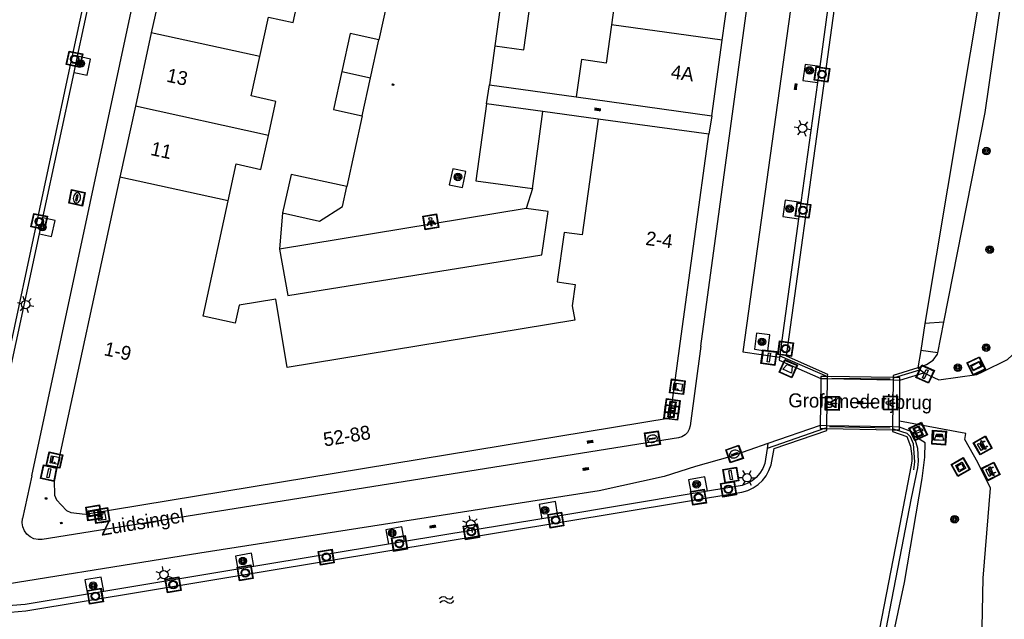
# Model space of a CAD drawing. Header units: metres. Extents: x 93870 to 95789, y 463036 to 464040.
# Tile 231 of 256: x 94489 to 94560, y 463931 to 463974. Entities that reach past the tile are written whole.
import ezdxf
from ezdxf.enums import TextEntityAlignment as Align

# ---------------------------------------------------------------- set-up
doc = ezdxf.new("R2010")
doc.units = ezdxf.units.M
doc.header["$LTSCALE"] = 25.4
for name, color, linetype in [('B_BEBOUWINGSGRENS_0', 1, 'Continuous'), ('B_TUSSENMUUR_0', 7, 'Continuous'), ('G_GRENS_ALGEMEEN_0', 7, 'Continuous'), ('K_KUNSTWERKGRENS_1', 1, 'Continuous'), ('Q_AFVALBAK_0', 7, 'Continuous'), ('Q_BALUSTRADE_LIJN_1', 193, 'Continuous'), ('Q_BANK_0', 7, 'Continuous'), ('Q_BLOEMBAK_0', 93, 'Continuous'), ('Q_BOOM_0', 3, 'Continuous'), ('Q_BRANDKRAAN_0', 5, 'Continuous'), ('Q_CAI-KAST_0', 10, 'Continuous'), ('Q_ELEKTRAKAST_0', 7, 'Continuous'), ('Q_INFORMATIEBORD_0', 7, 'Continuous'), ('Q_INSPECTIE_OF_RIOOLPUT_0', 253, 'Continuous'), ('Q_KUNSTOBJECT_0', 7, 'Continuous'), ('Q_LICHTMAST_0', 2, 'Continuous'), ('Q_LICHTPUNT_1', 7, 'Continuous'), ('Q_MEERRING_0', 7, 'Continuous'), ('Q_STRAATNAAMBORD_0', 7, 'Continuous'), ('Q_VERKEERSBORDPAAL_0', 40, 'Continuous'), ('S_GBKN_SYMBOOL_OV_GROOT_0', 7, 'Continuous'), ('S_GBKN_SYMBOOL_OV_GROOT_1', 7, 'Continuous'), ('S_GBKN_SYMBOOL_WATER_0', 7, 'Continuous'), ('T_CULTUURGRENS_0', 76, 'Continuous'), ('T_HEK_0', 57, 'Continuous'), ('T_HEK_LIJN_0', 6, 'Continuous'), ('V_WEGGRENS_0', 7, 'Continuous'), ('V_WEGGRENS_1', 7, 'Continuous'), ('W_KADEMUUR_30CM_0', 10, 'Continuous'), ('W_WATERGRENS_0', 5, 'Continuous'), ('Z_GBKN_HUISNUMMER_0', 252, 'Continuous'), ('Z_KUNSTWERKNAAM_1', 252, 'Continuous'), ('Z_STRAATNAAM_0', 252, 'Continuous')]:
    doc.layers.add(name, color=color, linetype=linetype)
doc.layers.add('Q_PAALTJE_0', color=7, linetype='Continuous', true_color=0x666666)

# ---------------------------------------------------------------- blocks, each defined once
blk = doc.blocks.new('Q_AFVALBAK')
for points in [[(-0.5, 0.5), (0.5, 0.5), (0.5, -0.5), (-0.5, -0.5)], [(-0.336, 0.197), (0.331, 0.197), (0.19, -0.251), (-0.196, -0.251)]]:
    blk.add_lwpolyline(points, close=True)
blk.add_lwpolyline([(-0.442, 0.464), (0.438, 0.464, -0.414214), (0.459, 0.442), (0.459, -0.437, -0.414214), (0.438, -0.459), (-0.442, -0.459, -0.414214), (-0.463, -0.437), (-0.463, 0.442), (-0.463, 0.444), (-0.463, 0.446), (-0.463, 0.448), (-0.462, 0.45), (-0.461, 0.451), (-0.46, 0.453), (-0.459, 0.455), (-0.458, 0.456), (-0.457, 0.457), (-0.456, 0.459), (-0.454, 0.46), (-0.453, 0.461), (-0.451, 0.462), (-0.449, 0.462), (-0.447, 0.463), (-0.446, 0.463), (-0.444, 0.464), (-0.442, 0.464)], format="xyb")
blk = doc.blocks.new('Q_BLOEMBAK')
for points in [[(-0.5, 0.5), (0.5, 0.5), (0.5, -0.5), (-0.5, -0.5)], [(-0.336, 0.197), (0.331, 0.197), (0.19, -0.251), (-0.196, -0.251)]]:
    blk.add_lwpolyline(points, close=True)
blk.add_lwpolyline([(-0.442, 0.464), (0.438, 0.464, -0.414214), (0.459, 0.442), (0.459, -0.437, -0.414214), (0.438, -0.459), (-0.442, -0.459, -0.414214), (-0.463, -0.437), (-0.463, 0.442), (-0.463, 0.444), (-0.463, 0.446), (-0.463, 0.448), (-0.462, 0.45), (-0.461, 0.451), (-0.46, 0.453), (-0.459, 0.455), (-0.458, 0.456), (-0.457, 0.457), (-0.456, 0.459), (-0.454, 0.46), (-0.453, 0.461), (-0.451, 0.462), (-0.449, 0.462), (-0.447, 0.463), (-0.446, 0.463), (-0.444, 0.464), (-0.442, 0.464)], format="xyb")
blk = doc.blocks.new('Q_STRAATNAAMBORD')
for points in [[(-0.5, 0.5), (0.5, 0.5), (0.5, -0.5), (-0.5, -0.5)], [(-0.369, 0.22), (0.358, 0.22), (0.358, -0.214), (-0.369, -0.214)]]:
    blk.add_lwpolyline(points, close=True)
for points in [[(-0.442, 0.464), (0.438, 0.464, -0.414214), (0.459, 0.442), (0.459, -0.437, -0.414214), (0.438, -0.459), (-0.442, -0.459, -0.414214), (-0.463, -0.437), (-0.463, 0.442), (-0.463, 0.444), (-0.463, 0.446), (-0.463, 0.448), (-0.462, 0.45), (-0.461, 0.451), (-0.46, 0.453), (-0.459, 0.455), (-0.458, 0.456), (-0.457, 0.457), (-0.456, 0.459), (-0.454, 0.46), (-0.453, 0.461), (-0.451, 0.462), (-0.449, 0.462), (-0.447, 0.463), (-0.446, 0.463), (-0.444, 0.464), (-0.442, 0.464)], [(-0.287, 0.16), (0.281, 0.16, -0.414214), (0.303, 0.139), (0.303, -0.134, -0.414214), (0.281, -0.156), (-0.287, -0.156, -0.414214), (-0.308, -0.134), (-0.308, 0.139), (-0.308, 0.14), (-0.308, 0.142), (-0.307, 0.144), (-0.307, 0.146), (-0.306, 0.148), (-0.305, 0.149), (-0.304, 0.151), (-0.303, 0.152), (-0.302, 0.154), (-0.3, 0.155), (-0.299, 0.156), (-0.297, 0.157), (-0.296, 0.158), (-0.294, 0.159), (-0.292, 0.159), (-0.29, 0.16), (-0.288, 0.16), (-0.287, 0.16)]]:
    blk.add_lwpolyline(points, format="xyb")
blk = doc.blocks.new('Q_INFORMATIEBORD')
for points in [[(-0.5, 0.5), (0.5, 0.5), (0.5, -0.5), (-0.5, -0.5)], [(-0.369, 0.22), (0.358, 0.22), (0.358, -0.214), (-0.369, -0.214)]]:
    blk.add_lwpolyline(points, close=True)
for points in [[(-0.442, 0.464), (0.438, 0.464, -0.414214), (0.459, 0.442), (0.459, -0.437, -0.414214), (0.438, -0.459), (-0.442, -0.459, -0.414214), (-0.463, -0.437), (-0.463, 0.442), (-0.463, 0.444), (-0.463, 0.446), (-0.463, 0.448), (-0.462, 0.45), (-0.461, 0.451), (-0.46, 0.453), (-0.459, 0.455), (-0.458, 0.456), (-0.457, 0.457), (-0.456, 0.459), (-0.454, 0.46), (-0.453, 0.461), (-0.451, 0.462), (-0.449, 0.462), (-0.447, 0.463), (-0.446, 0.463), (-0.444, 0.464), (-0.442, 0.464)], [(-0.287, 0.16), (0.281, 0.16, -0.414214), (0.303, 0.139), (0.303, -0.134, -0.414214), (0.281, -0.156), (-0.287, -0.156, -0.414214), (-0.308, -0.134), (-0.308, 0.139), (-0.308, 0.14), (-0.308, 0.142), (-0.307, 0.144), (-0.307, 0.146), (-0.306, 0.148), (-0.305, 0.149), (-0.304, 0.151), (-0.303, 0.152), (-0.302, 0.154), (-0.3, 0.155), (-0.299, 0.156), (-0.297, 0.157), (-0.296, 0.158), (-0.294, 0.159), (-0.292, 0.159), (-0.29, 0.16), (-0.288, 0.16), (-0.287, 0.16)]]:
    blk.add_lwpolyline(points, format="xyb")
blk = doc.blocks.new('Q_CAI-KAST')
for points in [[(-0.5, 0.5), (0.5, 0.5), (0.5, -0.5), (-0.5, -0.5)], [(-0.262, 0.264), (0.25, 0.264), (0.25, 0.187), (-0.262, 0.187)], [(-0.262, 0.107), (0.25, 0.107), (0.25, -0.332), (-0.262, -0.332)]]:
    blk.add_lwpolyline(points, close=True)
blk.add_lwpolyline([(-0.442, 0.464), (0.438, 0.464, -0.414214), (0.459, 0.442), (0.459, -0.437, -0.414214), (0.438, -0.459), (-0.442, -0.459, -0.414214), (-0.463, -0.437), (-0.463, 0.442), (-0.463, 0.444), (-0.463, 0.446), (-0.463, 0.448), (-0.462, 0.45), (-0.461, 0.451), (-0.46, 0.453), (-0.459, 0.455), (-0.458, 0.456), (-0.457, 0.457), (-0.456, 0.459), (-0.454, 0.46), (-0.453, 0.461), (-0.451, 0.462), (-0.449, 0.462), (-0.447, 0.463), (-0.446, 0.463), (-0.444, 0.464), (-0.442, 0.464)], format="xyb")
blk.add_circle((-0.177, -0.034), 0.0354)
blk = doc.blocks.new('Q_ELEKTRAKAST')
for points in [[(-0.5, 0.5), (0.5, 0.5), (0.5, -0.5), (-0.5, -0.5)], [(-0.262, 0.264), (0.25, 0.264), (0.25, 0.187), (-0.262, 0.187)], [(-0.262, 0.107), (0.25, 0.107), (0.25, -0.332), (-0.262, -0.332)]]:
    blk.add_lwpolyline(points, close=True)
blk.add_lwpolyline([(-0.442, 0.464), (0.438, 0.464, -0.414214), (0.459, 0.442), (0.459, -0.437, -0.414214), (0.438, -0.459), (-0.442, -0.459, -0.414214), (-0.463, -0.437), (-0.463, 0.442), (-0.463, 0.444), (-0.463, 0.446), (-0.463, 0.448), (-0.462, 0.45), (-0.461, 0.451), (-0.46, 0.453), (-0.459, 0.455), (-0.458, 0.456), (-0.457, 0.457), (-0.456, 0.459), (-0.454, 0.46), (-0.453, 0.461), (-0.451, 0.462), (-0.449, 0.462), (-0.447, 0.463), (-0.446, 0.463), (-0.444, 0.464), (-0.442, 0.464)], format="xyb")
blk.add_lwpolyline([(-0.177, 0.001, -1), (-0.177, -0.069, -1)], format="xyb", close=True)
blk.add_lwpolyline([(0.044, 0.088), (-0.056, -0.112), (0.044, -0.112), (-0.056, -0.312)])
blk = doc.blocks.new('Q_LICHTMAST')
for points in [[(-0.26, 0.15), (-0.52, 0.3)], [(0, 0.3), (0, 0.6)], [(0.26, 0.15), (0.52, 0.3)], [(-0.26, -0.15), (-0.52, -0.3)], [(0, -0.3), (0, -0.6)], [(0.26, -0.15), (0.52, -0.3)]]:
    blk.add_lwpolyline(points)
blk.add_circle((0, 0), 0.3)
blk = doc.blocks.new('Q_VERKEERSBORDPAAL')
for points in [[(-0.5, 0.5), (0.5, 0.5), (0.5, -0.5), (-0.5, -0.5)], [(-0.08, 0.333), (0.071, 0.333), (0.071, -0.329), (-0.08, -0.329)]]:
    blk.add_lwpolyline(points, close=True)
blk.add_lwpolyline([(-0.442, 0.464), (0.438, 0.464, -0.414214), (0.459, 0.442), (0.459, -0.437, -0.414214), (0.438, -0.459), (-0.442, -0.459, -0.414214), (-0.463, -0.437), (-0.463, 0.442), (-0.463, 0.444), (-0.463, 0.446), (-0.463, 0.448), (-0.462, 0.45), (-0.461, 0.451), (-0.46, 0.453), (-0.459, 0.455), (-0.458, 0.456), (-0.457, 0.457), (-0.456, 0.459), (-0.454, 0.46), (-0.453, 0.461), (-0.451, 0.462), (-0.449, 0.462), (-0.447, 0.463), (-0.446, 0.463), (-0.444, 0.464), (-0.442, 0.464)], format="xyb")
blk = doc.blocks.new('Q_PAAL_STEEN')
for points in [[(-0.5, 0.5), (0.5, 0.5), (0.5, -0.5), (-0.5, -0.5)], [(-0.08, 0.33), (0.07, 0.33), (0.07, -0.33), (-0.08, -0.33)]]:
    blk.add_lwpolyline(points, close=True)
blk.add_lwpolyline([(-0.44, 0.46), (0.44, 0.46, -0.414214), (0.46, 0.44), (0.46, -0.44, -0.414214), (0.44, -0.46), (-0.44, -0.46, -0.414214), (-0.46, -0.44), (-0.46, 0.44), (-0.46, 0.44), (-0.46, 0.45), (-0.46, 0.45), (-0.46, 0.45), (-0.46, 0.45), (-0.46, 0.45), (-0.46, 0.45), (-0.46, 0.46), (-0.46, 0.46), (-0.46, 0.46), (-0.45, 0.46), (-0.45, 0.46), (-0.45, 0.46), (-0.45, 0.46), (-0.45, 0.46), (-0.45, 0.46), (-0.44, 0.46), (-0.44, 0.46)], format="xyb")
blk = doc.blocks.new('Q_PAALTJE')
at = {"color": 251, "true_color": 0x666666, "xscale": 0.1, "yscale": 0.1, "zscale": 0.01}
blk.add_blockref('Q_PAAL_STEEN', (0, 0), dxfattribs=at)
blk = doc.blocks.new('Q_INSPECTIE_OF_RIOOLPUT')
blk.add_lwpolyline([(-0.5, 0.5), (0.5, 0.5), (0.5, -0.5), (-0.5, -0.5)], close=True)
for points in [[(-0.442, 0.464), (0.438, 0.464, -0.414214), (0.459, 0.442), (0.459, -0.437, -0.414214), (0.438, -0.459), (-0.442, -0.459, -0.414214), (-0.463, -0.437), (-0.463, 0.442), (-0.463, 0.444), (-0.463, 0.446), (-0.463, 0.448), (-0.462, 0.45), (-0.461, 0.451), (-0.46, 0.453), (-0.459, 0.455), (-0.458, 0.456), (-0.457, 0.457), (-0.456, 0.459), (-0.454, 0.46), (-0.453, 0.461), (-0.451, 0.462), (-0.449, 0.462), (-0.447, 0.463), (-0.446, 0.463), (-0.444, 0.464), (-0.442, 0.464)], [(-0.345, 0.105, 0.380426), (-0.276, -0.18)], [(-0.008, 0.266, 0.240218), (-0.345, 0.105)], [(-0.194, 0.045, 0.853344), (-0.194, -0.032)], [(0.331, 0.111, 0.240191), (-0.008, 0.266)], [(0.185, -0.032, 0.849746), (0.185, 0.045)], [(0.267, -0.176, 0.380426), (0.331, 0.111)], [(-0.276, -0.18, 0.148452), (0.012, -0.257)], [(0.012, -0.257, 0.131742), (0.267, -0.176)]]:
    blk.add_lwpolyline(points, format="xyb")
for points in [[(-0.194, 0.045), (0.185, 0.045)], [(0.185, -0.032), (-0.194, -0.032)]]:
    blk.add_lwpolyline(points)
blk = doc.blocks.new('Q_BRANDKRAAN')
blk.add_lwpolyline([(-0.5, 0.5), (0.5, 0.5), (0.5, -0.5), (-0.5, -0.5)], close=True)
for points in [[(-0.442, 0.464), (0.438, 0.464, -0.414214), (0.459, 0.442), (0.459, -0.437, -0.414214), (0.438, -0.459), (-0.442, -0.459, -0.414214), (-0.463, -0.437), (-0.463, 0.442), (-0.463, 0.444), (-0.463, 0.446), (-0.463, 0.448), (-0.462, 0.45), (-0.461, 0.451), (-0.46, 0.453), (-0.459, 0.455), (-0.458, 0.456), (-0.457, 0.457), (-0.456, 0.459), (-0.454, 0.46), (-0.453, 0.461), (-0.451, 0.462), (-0.449, 0.462), (-0.447, 0.463), (-0.446, 0.463), (-0.444, 0.464), (-0.442, 0.464)], [(-0.345, 0.105, 0.380426), (-0.276, -0.18)], [(-0.008, 0.266, 0.240218), (-0.345, 0.105)], [(-0.194, 0.045, 0.853344), (-0.194, -0.032)], [(0.331, 0.111, 0.240191), (-0.008, 0.266)], [(0.185, -0.032, 0.849746), (0.185, 0.045)], [(0.267, -0.176, 0.380426), (0.331, 0.111)], [(-0.276, -0.18, 0.148452), (0.012, -0.257)], [(0.012, -0.257, 0.131742), (0.267, -0.176)]]:
    blk.add_lwpolyline(points, format="xyb")
for points in [[(-0.194, 0.045), (0.185, 0.045)], [(0.185, -0.032), (-0.194, -0.032)]]:
    blk.add_lwpolyline(points)
blk = doc.blocks.new('Q_KUNSTOBJECT')
for points in [[(-0.5, 0.5), (0.5, 0.5), (0.5, -0.5), (-0.5, -0.5)], [(-0.184, 0.184), (0.177, 0.184), (0.177, -0.178), (-0.184, -0.178)]]:
    blk.add_lwpolyline(points, close=True)
for points in [[(-0.442, 0.464), (0.438, 0.464, -0.414214), (0.459, 0.442), (0.459, -0.437, -0.414214), (0.438, -0.459), (-0.442, -0.459, -0.414214), (-0.463, -0.437), (-0.463, 0.442), (-0.463, 0.444), (-0.463, 0.446), (-0.463, 0.448), (-0.462, 0.45), (-0.461, 0.451), (-0.46, 0.453), (-0.459, 0.455), (-0.458, 0.456), (-0.457, 0.457), (-0.456, 0.459), (-0.454, 0.46), (-0.453, 0.461), (-0.451, 0.462), (-0.449, 0.462), (-0.447, 0.463), (-0.446, 0.463), (-0.444, 0.464), (-0.442, 0.464)], [(-0.245, 0.267), (0.236, 0.267, -0.414214), (0.257, 0.245), (0.257, -0.239, -0.414214), (0.236, -0.261), (-0.245, -0.261, -0.414214), (-0.266, -0.239), (-0.266, 0.245, -0.414214), (-0.245, 0.267)]]:
    blk.add_lwpolyline(points, format="xyb")
blk = doc.blocks.new('Q_BANK')
blk.add_lwpolyline([(-0.5, 0.5), (0.5, 0.5), (0.5, -0.5), (-0.5, -0.5)], close=True)
blk.add_lwpolyline([(-0.442, 0.464), (0.438, 0.464, -0.414214), (0.459, 0.442), (0.459, -0.437, -0.414214), (0.438, -0.459), (-0.442, -0.459, -0.414214), (-0.463, -0.437), (-0.463, 0.442), (-0.463, 0.444), (-0.463, 0.446), (-0.463, 0.448), (-0.462, 0.45), (-0.461, 0.451), (-0.46, 0.453), (-0.459, 0.455), (-0.458, 0.456), (-0.457, 0.457), (-0.456, 0.459), (-0.454, 0.46), (-0.453, 0.461), (-0.451, 0.462), (-0.449, 0.462), (-0.447, 0.463), (-0.446, 0.463), (-0.444, 0.464), (-0.442, 0.464)], format="xyb")
for points in [[(-0.267, 0.022), (-0.366, -0.078)], [(-0.18, 0.132), (-0.267, 0.132), (-0.267, 0.276)], [(-0.267, 0.276), (0.258, 0.276), (0.258, 0.132), (0.173, 0.132)], [(-0.18, 0.022), (-0.267, 0.022)], [(-0.267, 0.022), (-0.18, 0.022)], [(-0.18, 0.022), (-0.18, 0.132)], [(-0.18, 0.132), (-0.144, 0.132)], [(-0.144, 0.132), (-0.144, 0.022)], [(0.131, 0.132), (-0.144, 0.132)], [(0.131, 0.022), (-0.144, 0.022)], [(-0.144, 0.022), (0.131, 0.022)], [(0.131, 0.022), (-0.144, 0.022)], [(-0.144, 0.022), (0.131, 0.022)], [(-0.144, 0.022), (0.131, 0.022)], [(0.131, 0.022), (0.131, 0.132)], [(0.131, 0.132), (0.173, 0.132)], [(0.173, 0.132), (0.173, 0.022)], [(0.173, 0.022), (0.255, 0.022)], [(0.173, 0.022), (0.255, 0.022)], [(0.255, 0.022), (0.357, -0.078)], [(-0.236, -0.078), (-0.366, -0.078)], [(-0.192, -0.078), (-0.192, -0.27), (-0.236, -0.27), (-0.236, -0.078)], [(-0.236, -0.078), (-0.192, -0.078)], [(0.183, -0.078), (-0.192, -0.078)], [(0.226, -0.078), (0.226, -0.268), (0.183, -0.268), (0.183, -0.078)], [(0.183, -0.078), (0.226, -0.078)], [(0.357, -0.078), (0.226, -0.078)]]:
    blk.add_lwpolyline(points)
blk = doc.blocks.new('Q_LICHTPUNT')
for points in [[(-0.5, 0.5), (0.5, 0.5), (0.5, -0.5), (-0.5, -0.5)], [(-0.463, 0.464), (0.459, 0.464), (0.459, -0.459), (-0.463, -0.459)], [(-0.123, 0.08), (-0.077, 0.051), (-0.255, -0.233), (-0.301, -0.204)], [(-0.033, 0.032), (0.021, 0.032), (0.021, -0.303), (-0.033, -0.303)], [(0.075, 0.051), (0.121, 0.079), (0.293, -0.209), (0.247, -0.236)]]:
    blk.add_lwpolyline(points, close=True)
blk.add_circle((-0.002, 0.21), 0.103)
blk = doc.blocks.new('Q_MEERRING')
blk.add_lwpolyline([(-0.5, 0.5), (0.5, 0.5), (0.5, -0.5), (-0.5, -0.5)], close=True)
blk.add_lwpolyline([(-0.442, 0.464), (0.438, 0.464, -0.414214), (0.459, 0.442), (0.459, -0.437, -0.414214), (0.438, -0.459), (-0.442, -0.459, -0.414214), (-0.463, -0.437), (-0.463, 0.442), (-0.463, 0.444), (-0.463, 0.446), (-0.463, 0.448), (-0.462, 0.45), (-0.461, 0.451), (-0.46, 0.453), (-0.459, 0.455), (-0.458, 0.456), (-0.457, 0.457), (-0.456, 0.459), (-0.454, 0.46), (-0.453, 0.461), (-0.451, 0.462), (-0.449, 0.462), (-0.447, 0.463), (-0.446, 0.463), (-0.444, 0.464), (-0.442, 0.464)], format="xyb")
for radius in [0.3, 0.3, 0.25, 0.25]:
    blk.add_circle((0, 0), radius)
blk = doc.blocks.new('Q_BOOM')
for radius in [0.27, 0.18, 0.09]:
    blk.add_circle((0, 0), radius)
blk = doc.blocks.new('S_GBKN_SYMBOOL_WATER')
for points in [[(-0.5, 0.15), (-0.438, 0.212), (-0.312, 0.275), (-0.188, 0.275), (-0.062, 0.212), (0, 0.15), (0.062, 0.087), (0.188, 0.025), (0.312, 0.025), (0.438, 0.087), (0.5, 0.15)], [(-0.5, -0.15), (-0.438, -0.087), (-0.312, -0.025), (-0.188, -0.025), (-0.062, -0.087), (0, -0.15), (0.062, -0.212), (0.188, -0.275), (0.312, -0.275), (0.438, -0.212), (0.5, -0.15)]]:
    blk.add_lwpolyline(points)
blk = doc.blocks.new('S_GBKN_SYMBOOL_OV_GROOT')
for points in [[(-0.21875, 0.0625), (0.21875, 0.0625)], [(-0.21875, 0), (0.21875, 0)], [(-0.1875, 0.0625), (-0.1875, 0)], [(-0.125, 0.09375), (-0.125, 0.0625)], [(-0.125, 0), (-0.125, -0.0625)], [(-0.0625, 0.0625), (-0.0625, 0)], [(0, 0.09375), (0, 0.0625)], [(0, 0), (0, -0.0625)], [(0.0625, 0.0625), (0.0625, 0)], [(0.125, 0.09375), (0.125, 0.0625)], [(0.125, 0), (0.125, -0.0625)], [(0.1875, 0.0625), (0.1875, 0)], [(-0.21875, -0.0625), (0.21875, -0.0625)], [(-0.1875, -0.0625), (-0.1875, -0.09375)], [(-0.0625, -0.0625), (-0.0625, -0.09375)], [(0.0625, -0.0625), (0.0625, -0.09375)], [(0.1875, -0.0625), (0.1875, -0.09375)]]:
    blk.add_lwpolyline(points)

msp = doc.modelspace()

# ---------------------------------------------------------------- linework, layer by layer
at = {"layer": 'B_BEBOUWINGSGRENS_0'}
for p, q in [((94500.021, 463978.026), (94498.875, 463972.746)), ((94539.892, 463972.212), (94540.651, 463977.635)), ((94523.932, 463974.572), (94523.549, 463971.798)), ((94498.875, 463972.746), (94497.729, 463967.465)), ((94514.631, 463969.519), (94515.228, 463972.249)), ((94539.133, 463966.79), (94539.892, 463972.212)), ((94514.034, 463966.788), (94514.631, 463969.519)), ((94527.009, 463967.078), (94522.947, 463967.631)), ((94529.403, 463968.133), (94539.133, 463966.79)), ((94497.729, 463967.465), (94496.622, 463962.365)), ((94526.258, 463961.549), (94527.009, 463967.078)), ((94538.923, 463965.458), (94530.973, 463966.539)), ((94536.876, 463950.408), (94538.923, 463965.458)), ((94496.622, 463962.365), (94491.892, 463940.567)), ((94525.815, 463960.112), (94508.073, 463957.192))]:
    msp.add_line(p, q, dxfattribs=at)
for points in [[(94530.902, 463979), (94530.564, 463976.55), (94532.341, 463976.305), (94531.93, 463973.327)], [(94506.67, 463971.042), (94507.289, 463973.876), (94509.058, 463973.49), (94509.592, 463975.934)], [(94523.549, 463971.798), (94525.629, 463971.511), (94526.012, 463974.285)], [(94531.93, 463973.327), (94531.55, 463970.572), (94529.773, 463970.817), (94529.403, 463968.133)], [(94515.228, 463972.249), (94513.167, 463972.7), (94512.57, 463969.97)], [(94507.286, 463965.376), (94507.82, 463967.82), (94506.05, 463968.207), (94506.67, 463971.042)], [(94512.57, 463969.97), (94511.973, 463967.239), (94514.034, 463966.788)], [(94522.947, 463967.631), (94522.195, 463962.101), (94526.258, 463961.549)], [(94530.973, 463966.539), (94529.83, 463958.218), (94528.524, 463958.398), (94528.036, 463954.846), (94529.333, 463954.668), (94529.122, 463953.134), (94529.294, 463952.091), (94508.627, 463948.689), (94507.818, 463953.6), (94505.181, 463953.166), (94504.902, 463951.885), (94502.595, 463952.389), (94504.403, 463960.666)], [(94504.403, 463960.666), (94504.982, 463963.319), (94506.752, 463962.932), (94507.286, 463965.376)], [(94512.919, 463961.689), (94508.913, 463962.565), (94508.309, 463959.8)], [(94508.309, 463959.8), (94510.966, 463959.219), (94512.609, 463960.272), (94512.919, 463961.689)], [(94508.073, 463957.192), (94508.673, 463953.878), (94526.927, 463956.797), (94527.397, 463959.892), (94525.815, 463960.112)], [(94491.892, 463940.567), (94491.928, 463939.511), (94492.075, 463939.184), (94492.779, 463938.427), (94493.092, 463938.263), (94494.117, 463938.157), (94536.15, 463945.07), (94536.876, 463950.408)]]:
    msp.add_lwpolyline(points, dxfattribs=at)
at = {"layer": 'B_TUSSENMUUR_0'}
for p, q in [((94539.892, 463972.212), (94531.93, 463973.327)), ((94506.67, 463971.042), (94498.875, 463972.746)), ((94512.57, 463969.97), (94514.631, 463969.519)), ((94507.286, 463965.376), (94497.729, 463967.465)), ((94504.403, 463960.666), (94496.622, 463962.365))]:
    msp.add_line(p, q, dxfattribs=at)
at = {"layer": 'G_GRENS_ALGEMEEN_0'}
for p, q in [((94493.325, 463969.902), (94493.572, 463971.054)), ((94546.895, 463970.332), (94546.733, 463969.165)), ((94545.54, 463960.552), (94545.379, 463959.385)), ((94490.837, 463958.301), (94491.084, 463959.453)), ((94554.097, 463948.536), (94553.94, 463948.668)), ((94554.378, 463948.301), (94554.097, 463948.536)), ((94552.622, 463944.415), (94552.622, 463944.415)), ((94538.824, 463939.8), (94537.661, 463939.607)), ((94528.091, 463938.023), (94526.929, 463937.829)), ((94517.067, 463936.189), (94515.904, 463935.996)), ((94506.244, 463934.389), (94505.082, 463934.196)), ((94495.455, 463932.602), (94494.292, 463932.41))]:
    msp.add_line(p, q, dxfattribs=at)
for points in [[(94553.653, 463943.777), (94553.513, 463944.069), (94552.622, 463944.415)], [(94553.653, 463943.777), (94553.917, 463942.89), (94553.97, 463941.965), (94553.927, 463941.492), (94553.461, 463939.307), (94546.991, 463905.867)]]:
    msp.add_lwpolyline(points, dxfattribs=at)
at = {"layer": 'K_KUNSTWERKGRENS_1'}
for p, q in [((94546.974, 463947.902), (94546.97, 463947.563)), ((94546.976, 463948.051), (94546.974, 463947.902)), ((94547.465, 463948.044), (94546.976, 463948.051)), ((94552.179, 463947.975), (94547.465, 463948.044)), ((94552.272, 463947.974), (94552.179, 463947.975)), ((94552.662, 463947.968), (94552.272, 463947.974)), ((94552.66, 463947.79), (94552.662, 463947.968)), ((94546.97, 463947.563), (94546.93, 463944.515)), ((94546.93, 463944.515), (94546.927, 463944.317)), ((94546.93, 463944.515), (94546.927, 463944.317)), ((94546.927, 463944.317), (94547.247, 463944.311)), ((94547.247, 463944.311), (94547.414, 463944.308)), ((94547.414, 463944.308), (94552.126, 463944.223)), ((94552.126, 463944.223), (94552.347, 463944.219)), ((94552.347, 463944.219), (94552.62, 463944.214)), ((94552.62, 463944.214), (94552.622, 463944.415)), ((94552.62, 463944.214), (94552.622, 463944.415)), ((94552.622, 463944.415), (94552.627, 463944.846))]:
    msp.add_line(p, q, dxfattribs=at)
at = {"layer": 'Q_BALUSTRADE_LIJN_1'}
for p, q in [((94547.758, 463947.921), (94551.954, 463947.875)), ((94551.946, 463944.345), (94547.599, 463944.434))]:
    msp.add_line(p, q, dxfattribs=at)
at = {"layer": 'T_CULTUURGRENS_0'}
for p, q in [((94555.805, 463951.94), (94554.454, 463951.86)), ((94555.372, 463949.754), (94555.805, 463951.94)), ((94555.372, 463949.754), (94554.157, 463949.904)), ((94552.622, 463944.415), (94552.627, 463944.846))]:
    msp.add_line(p, q, dxfattribs=at)
for points in [[(94555.805, 463951.94), (94558.785, 463967.01), (94561.388, 463985.096), (94562.82, 463995.688), (94562.947, 463999.887)], [(94553.94, 463948.668), (94554.575, 463948.899), (94555.057, 463949.231), (94555.352, 463949.653), (94555.372, 463949.754)], [(94546.991, 463905.867), (94547.14, 463905.861), (94552.988, 463933.237), (94554.247, 463940.717), (94554.446, 463942.246), (94554.475, 463943.289), (94553.653, 463943.777)]]:
    msp.add_lwpolyline(points, dxfattribs=at)
at = {"layer": 'T_HEK_0'}
for p, q in [((94516.339, 463977.329), (94515.228, 463972.249)), ((94523.549, 463971.798), (94523.162, 463968.994)), ((94523.162, 463968.994), (94529.403, 463968.133)), ((94530.973, 463966.539), (94527.009, 463967.078)), ((94514.034, 463966.788), (94512.919, 463961.689)), ((94526.258, 463961.549), (94525.815, 463960.112)), ((94508.309, 463959.8), (94508.073, 463957.192))]:
    msp.add_line(p, q, dxfattribs=at)
at = {"layer": 'T_HEK_LIJN_0'}
for p, q in [((94544.021, 463949.544), (94547.465, 463948.048)), ((94552.272, 463947.974), (94554.097, 463948.536)), ((94552.179, 463947.945), (94552.272, 463947.974)), ((94547.247, 463944.311), (94543.127, 463942.871)), ((94547.415, 463944.37), (94547.247, 463944.311)), ((94552.347, 463944.219), (94552.127, 463944.288))]:
    msp.add_line(p, q, dxfattribs=at)
msp.add_lwpolyline([(94553.667, 463941.349), (94553.732, 463941.914), (94553.629, 463943.198), (94553.423, 463943.702), (94553.176, 463943.959), (94552.347, 463944.219)], dxfattribs=at)
at = {"layer": 'V_WEGGRENS_0'}
for p, q in [((94546.58, 463987.24), (94541.37, 463949.812)), ((94490.287, 463940.911), (94500, 463986.29)), ((94493.572, 463971.054), (94495.948, 463982.136)), ((94548.118, 463979.16), (94546.895, 463970.332)), ((94491.084, 463959.453), (94493.325, 463969.902)), ((94522.947, 463967.631), (94523.162, 463968.994)), ((94546.733, 463969.165), (94545.54, 463960.552)), ((94539.133, 463966.79), (94538.923, 463965.458)), ((94545.379, 463959.385), (94544.001, 463949.438)), ((94488.322, 463946.577), (94490.837, 463958.301)), ((94543.156, 463949.875), (94543.316, 463951.043)), ((94541.37, 463949.812), (94544.001, 463949.438)), ((94552.66, 463947.79), (94554.378, 463948.301)), ((94552.66, 463947.79), (94552.66, 463947.79)), ((94546.97, 463947.563), (94546.93, 463944.515)), ((94546.93, 463944.515), (94543.176, 463943.224)), ((94546.93, 463944.515), (94546.93, 463944.515)), ((94552.627, 463944.846), (94552.627, 463944.846)), ((94555.04, 463943.521), (94555.917, 463943.463)), ((94543.176, 463943.224), (94543.127, 463942.871)), ((94490.287, 463940.911), (94489.628, 463937.834)), ((94537.661, 463939.607), (94528.091, 463938.023)), ((94526.929, 463937.829), (94517.067, 463936.189)), ((94515.904, 463935.996), (94506.244, 463934.389)), ((94505.082, 463934.196), (94495.455, 463932.602))]:
    msp.add_line(p, q, dxfattribs=at)
for points in [[(94538.364, 463950.229), (94545.127, 464000), (94548.616, 464025.476), (94548.624, 464025.812), (94548.557, 464026.14), (94548.419, 464026.446), (94548.217, 464026.713), (94547.96, 464026.929), (94547.661, 464027.082), (94547.336, 464027.165), (94547.001, 464027.174)], [(94493.325, 463969.902), (94494.257, 463969.699), (94494.508, 463970.85), (94493.572, 463971.054)], [(94546.895, 463970.332), (94545.839, 463970.478), (94545.679, 463969.31), (94546.733, 463969.165)], [(94521.474, 463962.772), (94520.536, 463962.977), (94520.285, 463961.825), (94521.223, 463961.621), (94521.474, 463962.772)], [(94545.54, 463960.552), (94544.41, 463960.707), (94544.25, 463959.54), (94545.379, 463959.385)], [(94490.837, 463958.301), (94491.71, 463958.111), (94491.961, 463959.262), (94491.084, 463959.453)], [(94543.316, 463951.043), (94542.364, 463951.173), (94542.204, 463950.006), (94543.156, 463949.875)], [(94538.364, 463950.229), (94537.586, 463944.5), (94537.52, 463944.255), (94537.394, 463944.034), (94537.217, 463943.853), (94536.999, 463943.721), (94536.756, 463943.649), (94491.04, 463936.336), (94490.738, 463936.327), (94490.444, 463936.39), (94490.172, 463936.522), (94489.941, 463936.715), (94489.762, 463936.957), (94489.646, 463937.236), (94489.601, 463937.534), (94489.628, 463937.834)], [(94554.378, 463948.301), (94555.456, 463947.808), (94558.192, 463948.183), (94558.647, 463948.407), (94560.374, 463949.258), (94560.715, 463949.589), (94561.515, 463950.365)], [(94544.001, 463949.438), (94543.97, 463949.217), (94546.974, 463947.902)], [(94552.627, 463944.846), (94552.657, 463947.523), (94552.66, 463947.79)], [(94559.161, 463940.031), (94558.255, 463941.859), (94557.318, 463943.516), (94557.4, 463943.94), (94552.627, 463944.846)], [(94555.917, 463943.463), (94555.956, 463944.055), (94555.079, 463944.113), (94555.04, 463943.521)], [(94543.176, 463943.224), (94540.43, 463942.27), (94537.96, 463941.57), (94535.71, 463940.87), (94531.06, 463939.83), (94502.356, 463935.352), (94485.072, 463932.583)], [(94543.127, 463942.871), (94542.952, 463941.802), (94542.806, 463941.433), (94542.6, 463941.095), (94542.34, 463940.796), (94542.033, 463940.545), (94541.688, 463940.35), (94541.314, 463940.217), (94538.824, 463939.8)], [(94538.824, 463939.8), (94538.639, 463940.828), (94537.479, 463940.619), (94537.661, 463939.607)], [(94548.65, 463885.572), (94550.726, 463890.216), (94551.805, 463892.657), (94552.381, 463896.828), (94552.5, 463900.861), (94552.402, 463904.456), (94552.156, 463908.12), (94551.92, 463911.947), (94552.485, 463915.408), (94554.041, 463919.541), (94555.25, 463922.351), (94557.55, 463926.388), (94558.543, 463928.811), (94558.648, 463933.546), (94559.161, 463940.031)], [(94528.091, 463938.023), (94527.905, 463939.057), (94526.745, 463938.848), (94526.929, 463937.829)], [(94517.067, 463936.189), (94516.876, 463937.247), (94515.717, 463937.039), (94515.904, 463935.996)], [(94506.244, 463934.389), (94506.073, 463935.344), (94504.913, 463935.136), (94505.082, 463934.196)], [(94495.455, 463932.602), (94495.269, 463933.636), (94494.109, 463933.427), (94494.292, 463932.41)], [(94494.292, 463932.41), (94489.812, 463931.669), (94485.277, 463931.309), (94485.008, 463931.488), (94484.906, 463931.795), (94485.036, 463932.411)]]:
    msp.add_lwpolyline(points, dxfattribs=at)
at = {"layer": 'V_WEGGRENS_1'}
for p, q in [((94546.974, 463947.902), (94546.974, 463947.902)), ((94546.974, 463947.902), (94547.463, 463947.892)), ((94547.463, 463947.892), (94552.177, 463947.8)), ((94552.177, 463947.8), (94552.66, 463947.79)), ((94547.417, 463944.506), (94546.93, 463944.515)), ((94552.129, 463944.424), (94547.417, 463944.506)), ((94552.622, 463944.415), (94552.129, 463944.424))]:
    msp.add_line(p, q, dxfattribs=at)
at = {"layer": 'W_KADEMUUR_30CM_0'}
msp.add_lwpolyline([(94562.947, 463999.887), (94562.427, 463997.456), (94561.417, 463992.47), (94561.261, 463992.456), (94559.323, 463981.063), (94554.454, 463951.86)], dxfattribs=at)
at = {"layer": 'W_WATERGRENS_0'}
for p, q in [((94554.454, 463951.86), (94554.157, 463949.904)), ((94554.157, 463949.904), (94553.94, 463948.668)), ((94547.417, 463944.506), (94547.463, 463947.892)), ((94547.463, 463947.892), (94547.465, 463948.044)), ((94547.465, 463948.044), (94547.465, 463948.048)), ((94552.177, 463947.8), (94552.129, 463944.424)), ((94552.179, 463947.945), (94552.177, 463947.8)), ((94552.179, 463947.975), (94552.179, 463947.945)), ((94547.412, 463944.174), (94547.414, 463944.308)), ((94547.414, 463944.308), (94547.415, 463944.37)), ((94547.415, 463944.37), (94547.417, 463944.506)), ((94552.127, 463944.288), (94552.126, 463944.223)), ((94552.129, 463944.424), (94552.127, 463944.288))]:
    msp.add_line(p, q, dxfattribs=at)
for points in [[(94547.465, 463948.048), (94547.467, 463948.202), (94544.517, 463949.502), (94549.449, 463985.278), (94550.07, 463986.116), (94550.34, 463988.053), (94549.599, 463990.083), (94550.128, 463993.827), (94549.735, 463994.792)], [(94495.583, 463982.216), (94492.961, 463969.982), (94486.287, 463938.842), (94485.696, 463937.829), (94485.622, 463937.467)], [(94553.94, 463948.668), (94552.182, 463948.127), (94552.179, 463947.975)], [(94541.307, 463939.727), (94541.719, 463939.853), (94542.107, 463940.04), (94542.462, 463940.285), (94542.775, 463940.58), (94543.04, 463940.92), (94543.249, 463941.296), (94543.399, 463941.7), (94543.623, 463942.876), (94547.412, 463944.174)], [(94552.126, 463944.223), (94552.124, 463944.09), (94553.152, 463943.728), (94553.408, 463943.044), (94553.51, 463942.321), (94553.502, 463941.955), (94553.452, 463941.56), (94552.649, 463937.428)], [(94485.435, 463930.831), (94489.869, 463931.202), (94541.307, 463939.727)], [(94552.649, 463937.428), (94544.814, 463897.123), (94544.996, 463897.089), (94543.863, 463891.042), (94543.7, 463891.102), (94543.57, 463890.418), (94543.738, 463890.405), (94542.013, 463881.048), (94541.816, 463881.077), (94541.54, 463879.693), (94541.759, 463879.657), (94540.928, 463875.193), (94540.739, 463875.205), (94540.565, 463874.339), (94540.753, 463874.302), (94540.267, 463872.055)]]:
    msp.add_lwpolyline(points, dxfattribs=at)
at = {"layer": 'Z_KUNSTWERKNAAM_1'}
msp.add_line((94549.799, 463946.137), (94550.823, 463946.121), dxfattribs=at)
at = {"layer": 'Z_STRAATNAAM_0'}
msp.add_line((94498.238, 463937.466), (94499.225, 463937.628), dxfattribs=at)

# ---------------------------------------------------------------- block references
at = {"layer": 'Q_AFVALBAK_0', "rotation": 176.2162793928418}
msp.add_blockref('Q_AFVALBAK', (94555.471, 463943.656), dxfattribs=at)
at = {"layer": 'Q_BANK_0'}
for p, rotation in [((94558.607, 463943.097), 119.4872816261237), ((94559.188, 463941.232), 116.3641023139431)]:
    msp.add_blockref('Q_BANK', p, dxfattribs=dict(at, rotation=rotation))
at = {"layer": 'Q_BLOEMBAK_0', "rotation": 156.3586166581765}
msp.add_blockref('Q_BLOEMBAK', (94544.635, 463948.611), dxfattribs=at)
at = {"layer": 'Q_BOOM_0'}
for p, rotation in [((94493.807, 463970.537), 77.89844989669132), ((94546.168, 463970.041), 82.19981211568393), ((94558.872, 463964.249), 78.81441665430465), ((94520.905, 463962.389), 77.69803195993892), ((94544.733, 463960.105), 82.19321053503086), ((94491.051, 463958.776), 77.89844989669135), ((94559.109, 463957.17), 78.81441665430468), ((94542.743, 463950.539), 82.19321053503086), ((94558.852, 463950.125), 26.23232681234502), ((94556.819, 463948.677), 7.804411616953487), ((94538.051, 463940.3), 10.21354199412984), ((94527.154, 463938.436), 100.2355590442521), ((94556.587, 463937.792), 85.4770001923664), ((94516.181, 463936.801), 10.17428282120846), ((94505.448, 463934.781), 10.16569487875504), ((94494.696, 463933.018), 100.200699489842)]:
    msp.add_blockref('Q_BOOM', p, dxfattribs=dict(at, rotation=rotation))
at = {"layer": 'Q_BRANDKRAAN_0', "rotation": 9.088370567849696}
msp.add_blockref('Q_BRANDKRAAN', (94534.874, 463943.573), dxfattribs=at)
at = {"layer": 'Q_CAI-KAST_0'}
for p, rotation in [((94536.675, 463947.305), 82.25495221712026), ((94491.921, 463942.046), 77.75705306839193)]:
    msp.add_blockref('Q_CAI-KAST', p, dxfattribs=dict(at, rotation=rotation))
at = {"layer": 'Q_ELEKTRAKAST_0', "rotation": 9.339598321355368}
msp.add_blockref('Q_ELEKTRAKAST', (94495.312, 463938.06), dxfattribs=at)
at = {"layer": 'Q_INFORMATIEBORD_0', "rotation": 26.21137801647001}
msp.add_blockref('Q_INFORMATIEBORD', (94558.145, 463948.799), dxfattribs=at)
at = {"layer": 'Q_INSPECTIE_OF_RIOOLPUT_0'}
for p, rotation in [((94493.537, 463960.888), 77.91860873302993), ((94540.775, 463942.473), 19.15796423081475)]:
    msp.add_blockref('Q_INSPECTIE_OF_RIOOLPUT', p, dxfattribs=dict(at, rotation=rotation))
at = {"layer": 'Q_KUNSTOBJECT_0', "rotation": 119.4872816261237}
msp.add_blockref('Q_KUNSTOBJECT', (94557.013, 463941.544), dxfattribs=at)
at = {"layer": 'Q_LICHTMAST_0'}
for p, rotation in [((94545.665, 463965.879), 82.11404902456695), ((94489.846, 463953.217), 77.89256103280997), ((94541.675, 463940.769), 29.47588900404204), ((94521.83, 463937.437), 9.441594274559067), ((94499.777, 463933.811), 9.401508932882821)]:
    msp.add_blockref('Q_LICHTMAST', p, dxfattribs=dict(at, rotation=rotation))
at = {"layer": 'Q_LICHTPUNT_1'}
for p, rotation in [((94518.963, 463959.159), 9.346025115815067), ((94547.799, 463946.119), 89.22114939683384), ((94551.979, 463946.145), 89.18534871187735)]:
    msp.add_blockref('Q_LICHTPUNT', p, dxfattribs=dict(at, rotation=rotation))
at = {"layer": 'Q_MEERRING_0'}
for p, rotation in [((94493.363, 463970.842), 77.89844989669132), ((94547.059, 463969.763), 82.09685129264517), ((94545.694, 463959.984), 82.14502532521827), ((94490.82, 463959.178), 77.90323246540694), ((94544.443, 463950.047), 82.15080545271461), ((94538.187, 463939.368), 9.41029312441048), ((94540.337, 463939.943), 9.507093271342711), ((94527.931, 463937.725), 9.41029312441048), ((94521.867, 463936.891), 9.441594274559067), ((94516.698, 463936.044), 9.4223725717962), ((94511.448, 463935.073), 9.44500852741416), ((94505.62, 463933.937), 9.410293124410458), ((94500.446, 463933.083), 9.41029312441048), ((94494.856, 463932.261), 9.410293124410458)]:
    msp.add_blockref('Q_MEERRING', p, dxfattribs=dict(at, rotation=rotation))
at = {"layer": 'Q_PAALTJE_0'}
for p, rotation in [((94516.232, 463969.021), 77.66904679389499), ((94491.313, 463939.277), 91.95250904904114), ((94492.408, 463937.517), 9.088370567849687)]:
    msp.add_blockref('Q_PAALTJE', p, dxfattribs=dict(at, rotation=rotation))
at = {"layer": 'Q_STRAATNAAMBORD_0'}
for p, rotation in [((94536.315, 463945.9), 82.25495221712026), ((94536.255, 463945.463), 82.25495221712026), ((94553.969, 463944.095), 115.6154843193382), ((94494.737, 463938.243), 9.339598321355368)]:
    msp.add_blockref('Q_STRAATNAAMBORD', p, dxfattribs=dict(at, rotation=rotation))
at = {"layer": 'Q_VERKEERSBORDPAAL_0'}
for p, rotation in [((94543.242, 463949.41), 171.9095360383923), ((94554.472, 463948.22), 155.4240367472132), ((94553.969, 463944.095), 115.6154843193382), ((94491.506, 463941.1), 167.902805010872), ((94540.504, 463940.965), 9.50709327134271)]:
    msp.add_blockref('Q_VERKEERSBORDPAAL', p, dxfattribs=dict(at, rotation=rotation))
at = {"layer": 'S_GBKN_SYMBOOL_OV_GROOT_0'}
for p, rotation in [((94545.177, 463968.881), 82.19981211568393), ((94530.948, 463967.226), 172.2567653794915), ((94530.397, 463943.367), 9.088370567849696), ((94555.498, 463943.788), 176.2162793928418), ((94530.084, 463941.406), 9.088370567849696), ((94519.087, 463937.267), 8.867019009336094)]:
    msp.add_blockref('S_GBKN_SYMBOOL_OV_GROOT', p, dxfattribs=dict(at, rotation=rotation))
at = {"layer": 'S_GBKN_SYMBOOL_OV_GROOT_1', "rotation": 178.871562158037}
msp.add_blockref('S_GBKN_SYMBOOL_OV_GROOT', (94549.797, 463946.159), dxfattribs=at)
at = {"layer": 'S_GBKN_SYMBOOL_WATER_0', "rotation": 9.41029312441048}
msp.add_blockref('S_GBKN_SYMBOOL_WATER', (94520.085, 463932.006), dxfattribs=at)

# ---------------------------------------------------------------- texts
at = {"layer": 'Z_GBKN_HUISNUMMER_0', "linetype": 'Continuous'}
for s, rotation, p in [('4A', 352, (94537.037, 463969.848)), ('13', 347.7, (94500.745, 463969.575)), ('11', 347.8, (94499.601, 463964.304)), ('2-4', 352.3, (94535.369, 463957.88)), ('1-9', 347.8, (94496.469, 463949.871)), ('52-88', 9.3, (94512.927, 463943.784))]:
    msp.add_text(s, height=1, rotation=rotation, dxfattribs=at).set_placement(p, align=Align.MIDDLE)
at = {"layer": 'Z_KUNSTWERKNAAM_1', "linetype": 'Continuous'}
msp.add_text('Grofsmederijbrug', height=1, rotation=359.10483, dxfattribs=at).set_placement((94549.799, 463946.137), align=Align.MIDDLE)
at = {"layer": 'Z_STRAATNAAM_0', "linetype": 'Continuous'}
msp.add_text('Zuidsingel', height=1, rotation=9.32106, dxfattribs=at).set_placement((94498.238, 463937.466), align=Align.MIDDLE)

doc.saveas('drawing.dxf')
